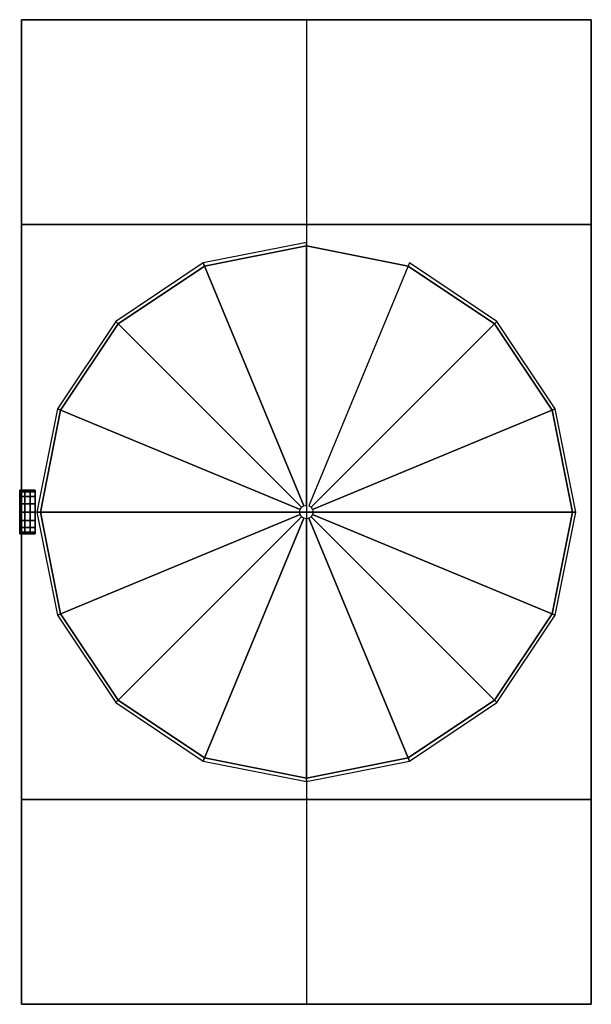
# Model space of a CAD drawing. Extents: x -1 to 167, y 4 to 293.
import ezdxf
from ezdxf.enums import TextEntityAlignment as Align

# ---------------------------------------------------------------- set-up
doc = ezdxf.new("R2010")
doc.units = 0
doc.layers.get('0').update_dxf_attribs({"linetype": 'CONTINUOUS'})
doc.layers.add('CTOWER', color=5, linetype='CONTINUOUS')
doc.layers.add('PIPEVLV', color=4, linetype='CONTINUOUS')

# ---------------------------------------------------------------- blocks, each defined once
blk = doc.blocks.new('CS-HDCIR')
at = {"color": 0, "invisible_edges": 5}
for points in [[(0, 0.4619, -0.1913), (0, 0), (0, 0), (0, 0.5)], [(0, 0.5), (0, 0), (0, 0), (0, 0.4619, 0.1913)], [(0, 0.3536, -0.3536), (0, 0), (0, 0), (0, 0.4619, -0.1913)], [(0, 0.4619, 0.1913), (0, 0), (0, 0), (0, 0.3536, 0.3536)], [(0, 0.1913, -0.4619), (0, 0), (0, 0), (0, 0.3536, -0.3536)], [(0, 0.3536, 0.3536), (0, 0), (0, 0), (0, 0.1913, 0.4619)], [(0, 0, -0.5), (0, 0), (0, 0), (0, 0.1913, -0.4619)], [(0, 0.1913, 0.4619), (0, 0), (0, 0), (0, 0, 0.5)], [(0, -0.1913, 0.4619), (0, 0), (0, 0), (0, -0.3536, 0.3536)], [(0, -0.3536, 0.3536), (0, 0), (0, 0), (0, -0.4619, 0.1913)], [(0, -0.4619, 0.1913), (0, 0), (0, 0), (0, -0.5)], [(0, -0.5), (0, 0), (0, 0), (0, -0.4619, -0.1913)], [(0, -0.4619, -0.1913), (0, 0), (0, 0), (0, -0.3536, -0.3536)], [(0, -0.3536, -0.3536), (0, 0), (0, 0), (0, -0.1913, -0.4619)], [(0, -0.1913, -0.4619), (0, 0), (0, 0), (0, 0, -0.5)], [(0, 0, 0.5), (0, 0), (0, 0), (0, -0.1913, 0.4619)]]:
    blk.add_3dface(points, dxfattribs=at)
blk = doc.blocks.new('CS-C1000')
at = {"color": 0}
mesh = blk.add_polymesh((17, 2), dxfattribs=at)
for k, corner in enumerate([(0, 0.1913), (1, 0.1913), (0, 0.3536), (1, 0.3536), (0, 0.4619), (1, 0.4619), (0, 0.5), (1, 0.5), (0, 0.4619), (1, 0.4619), (0, 0.3536), (1, 0.3536), (0, 0.1913), (1, 0.1913), (0, 0), (1, 0), (0, -0.1913), (1, -0.1913), (0, -0.3536), (1, -0.3536), (0, -0.4619), (1, -0.4619), (0, -0.5), (1, -0.5), (0, -0.4619), (1, -0.4619), (0, -0.3536), (1, -0.3536), (0, -0.1913), (1, -0.1913), (0, 0), (1, 0), (0, 0.1913), (1, 0.1913)]):
    mesh.set_mesh_vertex(divmod(k, 2), corner)
blk = doc.blocks.new('WF-TANK21805')
at = {"color": 0, "xscale": 156, "yscale": 156, "zscale": 156, "rotation": 180}
blk.add_blockref('CS-HDCIR', (0, 0), dxfattribs=at)
at = {"color": 0, "yscale": 156, "zscale": 156}
for name, p, xscale in [('CS-C1000', (0, 0), 7.625), ('CS-HDCIR', (7.625, 0), 156)]:
    blk.add_blockref(name, p, dxfattribs=dict(at, xscale=xscale))
at = {"color": 0, "flags": 9}
for tag, height, p in [('B_SIZE', 156, (7.625, 0)), ('JUNCTIONP', 0.0625, (0, 0)), ('DSC1_TK', 0.0625, (0, 0)), ('DSC2_TK', 0.0625, (0, 0)), ('DSC3_TK', 0.0625, (0, 0)), ('IDTE_TK', 0.0625, (0, 0)), ('IDT#_TK', 0.0625, (0, 0))]:
    blk.add_attdef(tag, text='', height=height, dxfattribs=at).set_placement(p, align=Align.MIDDLE)
blk.add_attdef('A_SIZE', text='', height=156, rotation=180, dxfattribs=at).set_placement((0, 0), align=Align.MIDDLE)
blk = doc.blocks.new('CS-HDCYL')
at = {"color": 0}
for name, p in [('CS-HDCIR', (0, 0)), ('CS-C1000', (0, 0)), ('CS-HDCIR', (1, 0))]:
    blk.add_blockref(name, p, dxfattribs=at)
blk = doc.blocks.new('CS-SCKET')
at = {"color": 0}
for name, p in [('CS-HDCIR', (0, 0)), ('CS-C1000', (0, 0)), ('CS-HDCIR', (1, 0))]:
    blk.add_blockref(name, p, dxfattribs=at)
blk = doc.blocks.new('FWNOZLE_12_300-23747')
at = {"color": 0}
for p in [(-3, 0), (0, 0)]:
    blk.add_point(p, dxfattribs=at)
at = {"color": 0, "yscale": 12.75, "zscale": 12.75}
for name, p, xscale in [('CS-SCKET', (-4.56, 0), 1.56), ('CS-HDCYL', (-3, 0), 1.56), ('CS-HDCYL', (-1.44, 0), 1.44)]:
    blk.add_blockref(name, p, dxfattribs=dict(at, xscale=xscale))
at = {"color": 0, "flags": 9}
for tag, height in [('B_SIZE', 12.75), ('JUNCTIONP', 0.0625), ('RATE_NZ', 0.0625), ('DSC1_NZ', 0.0625), ('DSC2_NZ', 0.0625), ('DSC3_NZ', 0.0625), ('IDTN_NZ', 0.0625), ('SIZE_NZ', 0.0625), ('LINE_NZ', 0.0625), ('IDTE_NZ', 0.0625), ('IDT#_NZ', 0.0625)]:
    blk.add_attdef(tag, text='', height=height, dxfattribs=at).set_placement((0, 0), align=Align.MIDDLE)
blk.add_attdef('A_SIZE', text='', height=1.56, rotation=180, dxfattribs=at).set_placement((-3, 0), align=Align.MIDDLE)

msp = doc.modelspace()

# ---------------------------------------------------------------- linework, layer by layer
at = {"color": 0}
for p, q in [((-0.53, 292.7, 219.5), (166.59, 292.7, 219.5)), ((-0.53, 4.2, 219.5), (166.59, 4.2, 219.5))]:
    msp.add_line(p, q, dxfattribs=at)
at = {"color": 0, "extrusion": (0, -1, 0)}
msp.add_line((83.03, 292.7), (83.03, 4.2), dxfattribs=at)

# ---------------------------------------------------------------- block references
at = {"layer": 'CTOWER', "color": 0, "extrusion": (0, -1, 0), "rotation": 270}
msp.add_blockref('WF-TANK21805', (83.03, 223.62, -148.45), dxfattribs=at)
at = {"layer": 'PIPEVLV', "color": 0}
for p in [(3.53, 148.45, 9.12), (3.53, 148.45, 131.25)]:
    msp.add_blockref('FWNOZLE_12_300-23747', p, dxfattribs=at)

# ---------------------------------------------------------------- meshes
at = {"color": 0}
mesh = msp.add_polymesh((6, 3), dxfattribs=at)
for k, corner in enumerate([(166.59, 4.2), (166.59, 4.2), (166.59, 4.2), (-0.53, 4.2), (-0.53, 4.2), (-0.53, 4.2), (-0.53, 292.7), (-0.53, 292.7), (-0.53, 4.2), (166.59, 292.7), (166.59, 292.7), (166.59, 4.2), (166.59, 292.7), (166.59, 292.7), (166.59, 4.2), (-0.53, 292.7), (-0.53, 292.7), (-0.53, 4.2)]):
    mesh.set_mesh_vertex(divmod(k, 3), corner)
mesh = msp.add_polymesh((2, 16), dxfattribs=dict(at, n_close=True))
for k, corner in enumerate([(83.03, 227.45), (52.8, 221.44), (27.17, 204.32), (10.04, 178.69), (4.03, 148.45), (10.04, 118.22), (27.17, 92.59), (52.8, 75.47), (83.03, 69.45), (113.26, 75.47), (138.89, 92.59), (156.02, 118.22), (162.03, 148.45), (156.02, 178.69), (138.89, 204.32), (113.26, 221.44), (83.03, 150.45), (82.26, 150.3), (81.62, 149.87), (81.18, 149.22), (81.03, 148.45), (81.18, 147.69), (81.62, 147.04), (82.26, 146.61), (83.03, 146.45), (83.79, 146.61), (84.44, 147.04), (84.88, 147.69), (85.03, 148.45), (84.88, 149.22), (84.44, 149.87), (83.79, 150.3)]):
    mesh.set_mesh_vertex(divmod(k, 16), corner)
at = {"layer": 'CTOWER', "color": 0}
mesh = msp.add_polymesh((6, 3), dxfattribs=at)
for k, corner in enumerate([(166.59, 4.2), (166.59, 4.2), (166.59, 4.2), (-0.53, 4.2), (-0.53, 4.2), (-0.53, 4.2), (-0.53, 292.7), (-0.53, 292.7), (-0.53, 4.2), (166.59, 292.7), (166.59, 292.7), (166.59, 4.2), (166.59, 292.7), (166.59, 292.7), (166.59, 4.2), (-0.53, 292.7), (-0.53, 292.7), (-0.53, 4.2)]):
    mesh.set_mesh_vertex(divmod(k, 3), corner)
mesh = msp.add_polymesh((6, 3), dxfattribs=at)
for k, corner in enumerate([(166.59, 232.7), (166.59, 232.7), (166.59, 232.7), (-0.53, 232.7), (-0.53, 232.7), (-0.53, 232.7), (-0.53, 292.7), (-0.53, 292.7), (-0.53, 232.7), (166.59, 292.7), (166.59, 292.7), (166.59, 232.7), (166.59, 292.7), (166.59, 292.7), (166.59, 232.7), (-0.53, 292.7), (-0.53, 292.7), (-0.53, 232.7)]):
    mesh.set_mesh_vertex(divmod(k, 3), corner)
mesh = msp.add_polymesh((6, 3), dxfattribs=at)
for k, corner in enumerate([(166.59, 4.2), (166.59, 4.2), (166.59, 4.2), (-0.53, 4.2), (-0.53, 4.2), (-0.53, 4.2), (-0.53, 64.2), (-0.53, 64.2), (-0.53, 4.2), (166.59, 64.2), (166.59, 64.2), (166.59, 4.2), (166.59, 64.2), (166.59, 64.2), (166.59, 4.2), (-0.53, 64.2), (-0.53, 64.2), (-0.53, 4.2)]):
    mesh.set_mesh_vertex(divmod(k, 3), corner)

doc.saveas('drawing.dxf')
